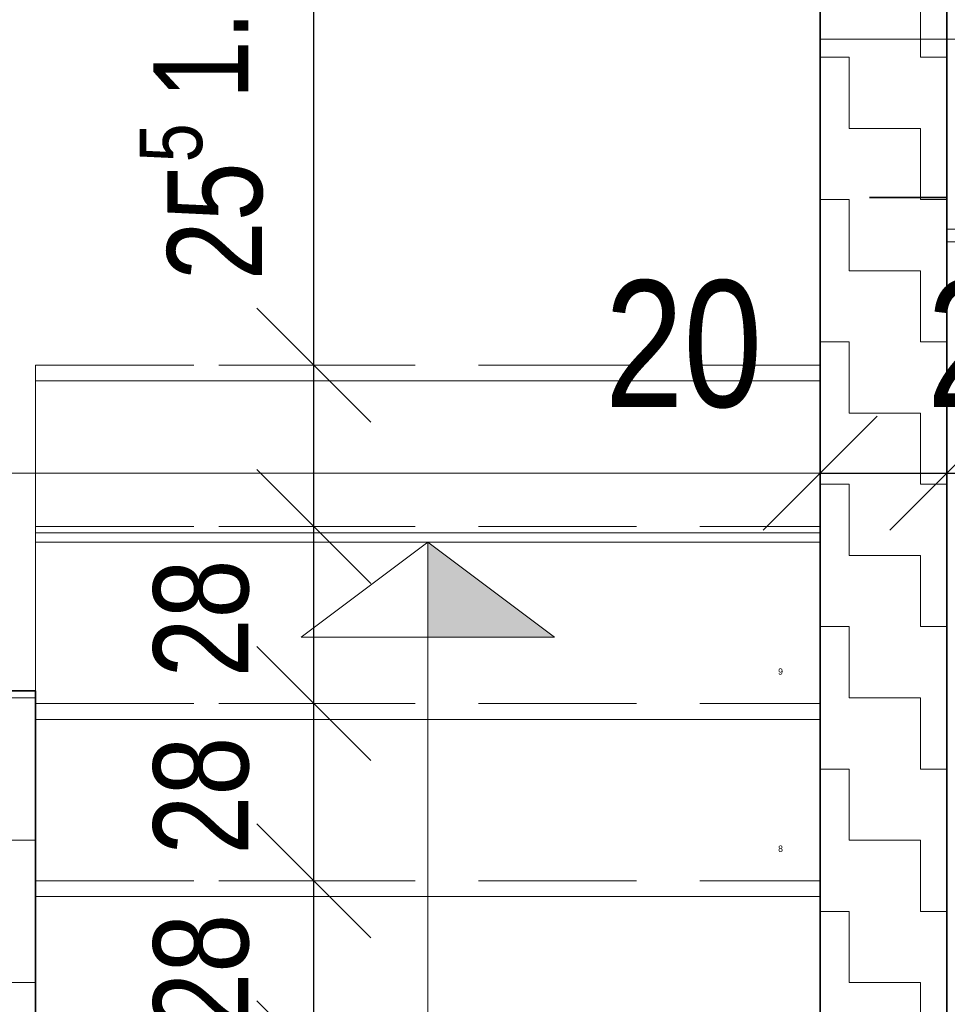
# Model space of a CAD drawing. Header units: metres. Extents: x -7.1 to 26.5, y -14.7 to 18.1.
# Tile 156 of 182: x 13.4 to 14.9, y 9.5 to 11.1. Entities that reach past the tile are written whole.
import ezdxf

# ---------------------------------------------------------------- set-up
doc = ezdxf.new("R2010")
doc.units = ezdxf.units.M
doc.header["$PDMODE"] = 65
for name, pattern in [('AUSGEZOGEN', [0]), ('STRICHLINIE_S4', [0.0055, 0.0035, -0.001, 0, -0.001]), ('VERDECKT2_S2', [0.33, 0.25, -0.08])]:
    doc.linetypes.add(name, pattern=pattern)
for name, color, linetype in [('XR$1$010 Aussenwände', 7, 'AUSGEZOGEN'), ('XR$1$010 Aussenwände Schichttrennlinien', 7, 'AUSGEZOGEN'), ('XR$1$030 Bodenaufbauten', 7, 'AUSGEZOGEN'), ('XR$1$035 Decken', 7, 'AUSGEZOGEN'), ('XR$1$055 Treppen', 7, 'AUSGEZOGEN'), ('XR$2$105 Bemassungen 100', 7, 'AUSGEZOGEN'), ('XR$3$010 Aussenwände Bauteilschraffuren', 7, 'AUSGEZOGEN'), ('XR$3$035 Decken', 7, 'AUSGEZOGEN')]:
    doc.layers.add(name, color=color, linetype=linetype)
doc.layers.add('XR$1$STANDARD_1', color=7, linetype='AUSGEZOGEN', lineweight=25)
doc.styles.add('ARIAL', font='arial.ttf')
doc.dimstyles.new('DIMSTYLE_11', dxfattribs={"dimtxt": 0.15, "dimasz": 0.3, "dimexe": 0, "dimexo": 0, "dimgap": 0.075, "dimtad": 2, "dimdec": 1, "dimlfac": 100, "dimrnd": 0.5, "dimzin": 4, "dimdsep": 46, "dimtxsty": 'ARIAL', "dimblk1": 'ALL_ML_STRICH', "dimblk2": 'ALL_ML_STRICH', "dimsah": 1, "dimcen": 0, "dimclrd": 7, "dimclre": 7, "dimclrt": 7, "dimadec": 0, "dimazin": 0, "dimtfac": 1, "dimtdec": 0, "dimtix": 1, "dimtmove": 2, "dimatfit": 3, "dimfxl": 0, "dimtvp": 1.2, "dimtzin": 0, "dimlwd": 0, "dimlwe": 18, "dimarcsym": 0})
doc.dimstyles.new('DIMSTYLE_13', dxfattribs={"dimtxt": 0.15, "dimasz": 0.3, "dimexe": 0, "dimexo": 0, "dimgap": 0.075, "dimtad": 2, "dimrnd": 0.005, "dimzin": 4, "dimdsep": 46, "dimtxsty": 'ARIAL', "dimblk1": 'ALL_ML_STRICH', "dimblk2": 'ALL_ML_STRICH', "dimsah": 1, "dimcen": 0, "dimclrd": 7, "dimclre": 7, "dimclrt": 7, "dimadec": 0, "dimazin": 0, "dimtfac": 1, "dimtdec": 0, "dimtix": 1, "dimtmove": 2, "dimatfit": 3, "dimfxl": 0, "dimtzin": 0, "dimlwd": 0, "dimlwe": 18, "dimarcsym": 0})
doc.dimstyles.new('DIMSTYLE_3', dxfattribs={"dimtxt": 0.2, "dimasz": 0.3, "dimexe": 0, "dimexo": 0, "dimgap": 0.1, "dimtad": 2, "dimrnd": 0.005, "dimzin": 4, "dimdsep": 46, "dimtxsty": 'ARIAL', "dimblk1": 'ALL_ML_STRICH', "dimblk2": 'ALL_ML_STRICH', "dimsah": 1, "dimcen": 0, "dimclrd": 7, "dimclre": 7, "dimclrt": 7, "dimadec": 0, "dimazin": 0, "dimtfac": 1, "dimtdec": 0, "dimtix": 1, "dimtmove": 2, "dimatfit": 3, "dimfxl": 0, "dimtzin": 0, "dimlwd": 0, "dimlwe": 18, "dimarcsym": 0})
doc.dimstyles.new('DIMSTYLE_7', dxfattribs={"dimtxt": 0.2, "dimasz": 0.3, "dimexe": 0, "dimexo": 0, "dimgap": 0.1, "dimtad": 2, "dimdec": 1, "dimlfac": 100, "dimrnd": 0.5, "dimzin": 4, "dimdsep": 46, "dimtxsty": 'ARIAL', "dimblk1": 'ALL_ML_STRICH', "dimblk2": 'ALL_ML_STRICH', "dimsah": 1, "dimcen": 0, "dimclrd": 7, "dimclre": 7, "dimclrt": 7, "dimadec": 0, "dimazin": 0, "dimtfac": 1, "dimtdec": 0, "dimtix": 1, "dimtmove": 2, "dimatfit": 3, "dimfxl": 0, "dimtvp": 1.2, "dimtzin": 0, "dimlwd": 0, "dimlwe": 18, "dimarcsym": 0})
pattern_1 = [(0, (0.225, 0.225), (0.1125, 0.1125), [0.1125, -0.1125]), (90, (0.225, 0.225), (-0.1125, 0.1125), [0.1125, -0.1125])]

# ---------------------------------------------------------------- blocks, each defined once
blk = doc.blocks.new('COMPLEXOBJECT_0')
at = {"layer": 'XR$1$010 Aussenwände Schichttrennlinien', "color": 7, "linetype": 'AUSGEZOGEN', "lineweight": 35, "transparency": 33554687}
for start, end in [(90, 270), (270, 90)]:
    blk.add_arc((14.6918, 10.7335), 0.00005, start, end, dxfattribs=at)
blk = doc.blocks.new('COMPLEXOBJECT_7')
at = {"layer": 'XR$1$010 Aussenwände Schichttrennlinien', "color": 7, "linetype": 'AUSGEZOGEN', "lineweight": 35, "transparency": 33554687}
for start, end in [(90, 270), (270, 90)]:
    blk.add_arc((14.6918, 10.7335), 0.00005, start, end, dxfattribs=at)
blk = doc.blocks.new('ALL_ML_STRICH')
at = {"color": 0, "linetype": 'ByBlock', "lineweight": -2}
for p, q in [((0, -0.5), (0, 0.5)), ((-0.3, -0.3), (0.3, 0.3)), ((-1, 0), (0.5, 0))]:
    blk.add_line(p, q, dxfattribs=at)
blk = doc.blocks.new('*D187')
at = {"layer": 'DEFPOINTS', "color": 0, "linetype": 'AUSGEZOGEN', "transparency": 16777216}
for p in [(10.2118, 10.3675), (14.6918, 10.3675), (14.6918, 10.3675)]:
    blk.add_point(p, dxfattribs=at)
at = {"layer": 'XR$2$105 Bemassungen 100', "color": 7, "linetype": 'AUSGEZOGEN', "lineweight": 0, "transparency": 16777216}
blk.add_line((10.5118, 10.3675), (14.3918, 10.3675), dxfattribs=at)
at = {"layer": 'XR$2$105 Bemassungen 100', "color": 7, "linetype": 'AUSGEZOGEN', "lineweight": 0, "transparency": 16777216, "xscale": 0.3, "yscale": 0.3, "zscale": 0.3, "rotation": 180}
blk.add_blockref('ALL_ML_STRICH', (10.2118, 10.3675), dxfattribs=at)
at = {"layer": 'XR$2$105 Bemassungen 100', "color": 7, "linetype": 'AUSGEZOGEN', "lineweight": 0, "transparency": 16777216, "xscale": 0.3, "yscale": 0.3, "zscale": 0.3}
blk.add_blockref('ALL_ML_STRICH', (14.6918, 10.3675), dxfattribs=at)
at = {"layer": 'XR$2$105 Bemassungen 100', "color": 7, "linetype": 'AUSGEZOGEN', "lineweight": 18, "transparency": 16777216, "insert": (13.1551, 10.5709), "char_height": 0.2, "width": 0.64, "attachment_point": 5, "style": 'ARIAL'}
blk.add_mtext('4.48', dxfattribs=at)
blk = doc.blocks.new('*D188')
at = {"layer": 'DEFPOINTS', "color": 7, "linetype": 'AUSGEZOGEN', "lineweight": 18, "transparency": 16777216}
for p in [(14.6918, 10.3675), (14.6918, 10.3675), (14.8918, 10.3025)]:
    blk.add_point(p, dxfattribs=at)
at = {"layer": 'XR$2$105 Bemassungen 100', "color": 7, "linetype": 'AUSGEZOGEN', "lineweight": -2, "transparency": 16777216}
for p, q in [((14.6918, 10.3675), (14.6918, 10.3675)), ((14.6918, 10.3675), (14.8918, 10.3675)), ((14.8918, 10.3675), (14.8918, 10.3675))]:
    blk.add_line(p, q, dxfattribs=at)
at = {"layer": 'XR$2$105 Bemassungen 100', "color": 7, "linetype": 'AUSGEZOGEN', "lineweight": 18, "transparency": 16777216, "xscale": 0.3, "yscale": 0.3, "zscale": 0.3, "rotation": 180}
blk.add_blockref('ALL_ML_STRICH', (14.6918, 10.3675), dxfattribs=at)
at = {"layer": 'XR$2$105 Bemassungen 100', "color": 7, "linetype": 'AUSGEZOGEN', "lineweight": 18, "transparency": 16777216, "xscale": 0.3, "yscale": 0.3, "zscale": 0.3}
blk.add_blockref('ALL_ML_STRICH', (14.8918, 10.3675), dxfattribs=at)
at = {"layer": 'XR$2$105 Bemassungen 100', "color": 7, "linetype": 'AUSGEZOGEN', "lineweight": 18, "transparency": 16777216, "insert": (14.4758, 10.5709), "char_height": 0.2, "width": 0.64, "attachment_point": 5, "style": 'ARIAL'}
blk.add_mtext('\\W0.80;\\A1;{\\A1;{20\\H0.132000;\\S^ ;}}', dxfattribs=at)
blk = doc.blocks.new('*D189')
at = {"layer": 'DEFPOINTS', "color": 7, "linetype": 'AUSGEZOGEN', "lineweight": 18, "transparency": 16777216}
for p in [(14.8918, 10.3675), (14.8918, 10.3025), (15.0918, 10.3025)]:
    blk.add_point(p, dxfattribs=at)
at = {"layer": 'XR$2$105 Bemassungen 100', "color": 7, "linetype": 'AUSGEZOGEN', "lineweight": -2, "transparency": 16777216}
for p, q in [((14.8918, 10.3675), (14.8918, 10.3675)), ((14.8918, 10.3675), (15.0918, 10.3675)), ((15.0918, 10.3675), (15.0918, 10.3675))]:
    blk.add_line(p, q, dxfattribs=at)
at = {"layer": 'XR$2$105 Bemassungen 100', "color": 7, "linetype": 'AUSGEZOGEN', "lineweight": 18, "transparency": 16777216, "xscale": 0.3, "yscale": 0.3, "zscale": 0.3, "rotation": 180}
blk.add_blockref('ALL_ML_STRICH', (14.8918, 10.3675), dxfattribs=at)
at = {"layer": 'XR$2$105 Bemassungen 100', "color": 7, "linetype": 'AUSGEZOGEN', "lineweight": 18, "transparency": 16777216, "xscale": 0.3, "yscale": 0.3, "zscale": 0.3}
blk.add_blockref('ALL_ML_STRICH', (15.0918, 10.3675), dxfattribs=at)
at = {"layer": 'XR$2$105 Bemassungen 100', "color": 7, "linetype": 'AUSGEZOGEN', "lineweight": 18, "transparency": 16777216, "insert": (14.9848, 10.5709), "char_height": 0.2, "width": 0.64, "attachment_point": 5, "style": 'ARIAL'}
blk.add_mtext('\\W0.80;\\A1;{\\A1;{20\\H0.132000;\\S^ ;}}', dxfattribs=at)
blk = doc.blocks.new('*D241')
at = {"layer": 'DEFPOINTS', "color": 7, "linetype": 'AUSGEZOGEN', "lineweight": 18, "transparency": 16777216}
for p in [(13.997, 9.4435), (13.8916, 9.1635), (13.9892, 9.1635)]:
    blk.add_point(p, dxfattribs=at)
at = {"layer": 'XR$2$105 Bemassungen 100', "color": 7, "linetype": 'AUSGEZOGEN', "lineweight": -2, "transparency": 16777216}
for p, q in [((13.8916, 9.4435), (13.8916, 9.4435)), ((13.8916, 9.1635), (13.8916, 9.4435)), ((13.8916, 9.1635), (13.8916, 9.1635))]:
    blk.add_line(p, q, dxfattribs=at)
at = {"layer": 'XR$2$105 Bemassungen 100', "color": 7, "linetype": 'AUSGEZOGEN', "lineweight": 18, "transparency": 16777216, "xscale": 0.3, "yscale": 0.3, "zscale": 0.3}
for p, rotation in [((13.8916, 9.4435), 90), ((13.8916, 9.1635), 270)]:
    blk.add_blockref('ALL_ML_STRICH', p, dxfattribs=dict(at, rotation=rotation))
at = {"layer": 'XR$2$105 Bemassungen 100', "color": 7, "linetype": 'AUSGEZOGEN', "lineweight": 18, "transparency": 16777216, "insert": (13.7141, 9.298), "char_height": 0.15, "width": 0.48, "attachment_point": 5, "rotation": 90, "style": 'ARIAL'}
blk.add_mtext('\\W0.80;\\A1;{\\A1;{28\\H0.099000;\\S^ ;}}', dxfattribs=at)
blk = doc.blocks.new('*D242')
at = {"layer": 'DEFPOINTS', "color": 7, "linetype": 'AUSGEZOGEN', "lineweight": 18, "transparency": 16777216}
for p in [(14.0246, 9.7235), (13.8916, 9.4435), (13.997, 9.4435)]:
    blk.add_point(p, dxfattribs=at)
at = {"layer": 'XR$2$105 Bemassungen 100', "color": 7, "linetype": 'AUSGEZOGEN', "lineweight": -2, "transparency": 16777216}
for p, q in [((13.8916, 9.7235), (13.8916, 9.7235)), ((13.8916, 9.4435), (13.8916, 9.7235)), ((13.8916, 9.4435), (13.8916, 9.4435))]:
    blk.add_line(p, q, dxfattribs=at)
at = {"layer": 'XR$2$105 Bemassungen 100', "color": 7, "linetype": 'AUSGEZOGEN', "lineweight": 18, "transparency": 16777216, "xscale": 0.3, "yscale": 0.3, "zscale": 0.3}
for p, rotation in [((13.8916, 9.7235), 90), ((13.8916, 9.4435), 270)]:
    blk.add_blockref('ALL_ML_STRICH', p, dxfattribs=dict(at, rotation=rotation))
at = {"layer": 'XR$2$105 Bemassungen 100', "color": 7, "linetype": 'AUSGEZOGEN', "lineweight": 18, "transparency": 16777216, "insert": (13.7141, 9.578), "char_height": 0.15, "width": 0.48, "attachment_point": 5, "rotation": 90, "style": 'ARIAL'}
blk.add_mtext('\\W0.80;\\A1;{\\A1;{28\\H0.099000;\\S^ ;}}', dxfattribs=at)
blk = doc.blocks.new('*D243')
at = {"layer": 'DEFPOINTS', "color": 7, "linetype": 'AUSGEZOGEN', "lineweight": 18, "transparency": 16777216}
for p in [(14.0344, 10.0035), (13.8916, 9.7235), (14.0246, 9.7235)]:
    blk.add_point(p, dxfattribs=at)
at = {"layer": 'XR$2$105 Bemassungen 100', "color": 7, "linetype": 'AUSGEZOGEN', "lineweight": -2, "transparency": 16777216}
for p, q in [((13.8916, 10.0035), (13.8916, 10.0035)), ((13.8916, 9.7235), (13.8916, 10.0035)), ((13.8916, 9.7235), (13.8916, 9.7235))]:
    blk.add_line(p, q, dxfattribs=at)
at = {"layer": 'XR$2$105 Bemassungen 100', "color": 7, "linetype": 'AUSGEZOGEN', "lineweight": 18, "transparency": 16777216, "xscale": 0.3, "yscale": 0.3, "zscale": 0.3}
for p, rotation in [((13.8916, 10.0035), 90), ((13.8916, 9.7235), 270)]:
    blk.add_blockref('ALL_ML_STRICH', p, dxfattribs=dict(at, rotation=rotation))
at = {"layer": 'XR$2$105 Bemassungen 100', "color": 7, "linetype": 'AUSGEZOGEN', "lineweight": 18, "transparency": 16777216, "insert": (13.7141, 9.858), "char_height": 0.15, "width": 0.48, "attachment_point": 5, "rotation": 90, "style": 'ARIAL'}
blk.add_mtext('\\W0.80;\\A1;{\\A1;{28\\H0.099000;\\S^ ;}}', dxfattribs=at)
blk = doc.blocks.new('*D244')
at = {"layer": 'DEFPOINTS', "color": 7, "linetype": 'AUSGEZOGEN', "lineweight": 18, "transparency": 16777216}
for p in [(14.0344, 10.2835), (13.8916, 10.0035), (14.0344, 10.0035)]:
    blk.add_point(p, dxfattribs=at)
at = {"layer": 'XR$2$105 Bemassungen 100', "color": 7, "linetype": 'AUSGEZOGEN', "lineweight": -2, "transparency": 16777216}
for p, q in [((13.8916, 10.2835), (13.8916, 10.2835)), ((13.8916, 10.0035), (13.8916, 10.2835)), ((13.8916, 10.0035), (13.8916, 10.0035))]:
    blk.add_line(p, q, dxfattribs=at)
at = {"layer": 'XR$2$105 Bemassungen 100', "color": 7, "linetype": 'AUSGEZOGEN', "lineweight": 18, "transparency": 16777216, "xscale": 0.3, "yscale": 0.3, "zscale": 0.3}
for p, rotation in [((13.8916, 10.2835), 90), ((13.8916, 10.0035), 270)]:
    blk.add_blockref('ALL_ML_STRICH', p, dxfattribs=dict(at, rotation=rotation))
at = {"layer": 'XR$2$105 Bemassungen 100', "color": 7, "linetype": 'AUSGEZOGEN', "lineweight": 18, "transparency": 16777216, "insert": (13.7141, 10.138), "char_height": 0.15, "width": 0.48, "attachment_point": 5, "rotation": 90, "style": 'ARIAL'}
blk.add_mtext('\\W0.80;\\A1;{\\A1;{28\\H0.099000;\\S^ ;}}', dxfattribs=at)
blk = doc.blocks.new('*D245')
at = {"layer": 'DEFPOINTS', "color": 7, "linetype": 'AUSGEZOGEN', "lineweight": 18, "transparency": 16777216}
for p in [(13.9872, 10.5385), (13.8916, 10.2835), (14.0344, 10.2835)]:
    blk.add_point(p, dxfattribs=at)
at = {"layer": 'XR$2$105 Bemassungen 100', "color": 7, "linetype": 'AUSGEZOGEN', "lineweight": -2, "transparency": 16777216}
for p, q in [((13.8916, 10.5385), (13.8916, 10.5385)), ((13.8916, 10.2835), (13.8916, 10.5385)), ((13.8916, 10.2835), (13.8916, 10.2835))]:
    blk.add_line(p, q, dxfattribs=at)
at = {"layer": 'XR$2$105 Bemassungen 100', "color": 7, "linetype": 'AUSGEZOGEN', "lineweight": 18, "transparency": 16777216, "xscale": 0.3, "yscale": 0.3, "zscale": 0.3}
for p, rotation in [((13.8916, 10.5385), 90), ((13.8916, 10.2835), 270)]:
    blk.add_blockref('ALL_ML_STRICH', p, dxfattribs=dict(at, rotation=rotation))
at = {"layer": 'XR$2$105 Bemassungen 100', "color": 7, "linetype": 'AUSGEZOGEN', "lineweight": 18, "transparency": 16777216, "insert": (13.7141, 10.7965), "char_height": 0.15, "width": 0.48, "attachment_point": 5, "rotation": 90, "style": 'ARIAL'}
blk.add_mtext('\\W0.80;\\A1;{\\A1;{25\\H0.099000;\\S5^ ;}}', dxfattribs=at)
blk = doc.blocks.new('*D246')
at = {"layer": 'DEFPOINTS', "color": 7, "linetype": 'AUSGEZOGEN', "lineweight": 18, "transparency": 16777216}
for p in [(14.001, 11.6885), (13.8916, 10.5385), (13.9872, 10.5385)]:
    blk.add_point(p, dxfattribs=at)
at = {"layer": 'XR$2$105 Bemassungen 100', "color": 7, "linetype": 'AUSGEZOGEN', "lineweight": -2, "transparency": 16777216}
for p, q in [((13.8916, 11.6885), (13.8916, 11.6885)), ((13.8916, 10.5385), (13.8916, 11.6885)), ((13.8916, 10.5385), (13.8916, 10.5385))]:
    blk.add_line(p, q, dxfattribs=at)
at = {"layer": 'XR$2$105 Bemassungen 100', "color": 7, "linetype": 'AUSGEZOGEN', "lineweight": 18, "transparency": 16777216, "xscale": 0.3, "yscale": 0.3, "zscale": 0.3}
for p, rotation in [((13.8916, 11.6885), 90), ((13.8916, 10.5385), 270)]:
    blk.add_blockref('ALL_ML_STRICH', p, dxfattribs=dict(at, rotation=rotation))
at = {"layer": 'XR$2$105 Bemassungen 100', "color": 7, "linetype": 'AUSGEZOGEN', "lineweight": 18, "transparency": 16777216, "insert": (13.7141, 11.1217), "char_height": 0.15, "width": 0.48, "attachment_point": 5, "rotation": 90, "style": 'ARIAL'}
blk.add_mtext('\\W0.80;\\A1;{\\A1;{1.15\\H0.099000;\\S^ ;}}', dxfattribs=at)

msp = doc.modelspace()

# ---------------------------------------------------------------- hatches: boundary and pattern name
at = {"layer": 'XR$1$055 Treppen', "linetype": 'AUSGEZOGEN', "lineweight": 13, "true_color": 0x202020, "transparency": 33554687}
msp.add_hatch(color=250, dxfattribs=at).paths.add_polyline_path([(14.0718, 10.2585), (14.0718, 10.1085), (14.2718, 10.1085)])
at = {"layer": 'XR$3$010 Aussenwände Bauteilschraffuren', "linetype": 'AUSGEZOGEN', "lineweight": 13, "transparency": 33554687}
h = msp.add_hatch(dxfattribs=at)
h.set_pattern_fill('MUSTER', scale=0.1125, style=0, pattern_type=2)
h.set_pattern_definition(pattern_1)
h.paths.add_polyline_path([(14.8918, 10.7335), (14.8918, 11.8885), (14.6918, 11.8885), (14.6918, 11.8885), (14.5118, 11.8885), (14.5118, 11.6885), (14.6918, 11.6885), (14.6918, 7.3535), (14.8918, 7.3535)], flags=0)
h = msp.add_hatch(dxfattribs=at)
h.set_pattern_fill('MUSTER', scale=0.1125, style=0, pattern_type=2)
h.set_pattern_definition(pattern_1)
h.paths.add_polyline_path([(13.4518, 10.0235), (12.8818, 10.0235), (12.8818, 9.8235), (13.2518, 9.8235), (13.2518, 7.8935), (12.8818, 7.8935), (12.8818, 7.6935), (13.4518, 7.6935)], flags=0)

# ---------------------------------------------------------------- linework, layer by layer
at = {"layer": 'XR$1$010 Aussenwände', "color": 7, "linetype": 'AUSGEZOGEN', "lineweight": 35, "transparency": 33554687}
for p, q in [((14.6918, 11.6885), (14.6918, 10.7335)), ((14.6918, 10.7335), (14.6918, 7.3535)), ((14.8918, 7.3535), (14.8918, 10.7335)), ((13.4518, 10.0235), (13.2518, 10.0235)), ((13.4518, 7.8935), (13.4518, 10.0235))]:
    msp.add_line(p, q, dxfattribs=at)
at = {"layer": 'XR$1$010 Aussenwände', "color": 7, "linetype": 'AUSGEZOGEN', "lineweight": 18, "transparency": 33554687}
for p, q in [((14.8918, 10.7335), (14.9718, 10.7335)), ((13.4518, 10.2735), (14.6918, 10.2735))]:
    msp.add_line(p, q, dxfattribs=at)
at = {"layer": 'XR$1$010 Aussenwände', "color": 7, "linetype": 'VERDECKT2_S2', "lineweight": 18, "transparency": 33554687}
for p, q in [((13.4518, 10.5385), (13.4518, 10.2585)), ((13.4518, 10.5385), (14.6918, 10.5385)), ((13.4518, 10.2835), (14.6918, 10.2835)), ((13.4518, 10.0035), (14.6918, 10.0035)), ((13.4518, 9.7235), (14.6918, 9.7235))]:
    msp.add_line(p, q, dxfattribs=at)
at = {"layer": 'XR$1$010 Aussenwände Schichttrennlinien', "color": 7, "linetype": 'AUSGEZOGEN', "lineweight": 35, "transparency": 33554687}
for p, q in [((14.8918, 10.9137), (14.8918, 11.6885)), ((14.8918, 10.8035), (14.8918, 10.9137)), ((14.8918, 10.8035), (14.7695, 10.8035)), ((14.8918, 10.8035), (14.7695, 10.8035)), ((14.8918, 10.7885), (14.8918, 10.8035)), ((14.8918, 10.7885), (14.8918, 10.8035)), ((14.8918, 10.7485), (14.8918, 10.7885)), ((14.8918, 10.7485), (14.8918, 10.7885)), ((14.8918, 10.7335), (14.8918, 10.7485)), ((14.8918, 10.7335), (14.8918, 10.7485))]:
    msp.add_line(p, q, dxfattribs=at)
at = {"layer": 'XR$1$030 Bodenaufbauten', "color": 254, "linetype": 'AUSGEZOGEN', "lineweight": 13, "transparency": 33554687}
msp.add_lwpolyline([(2.2618, -3.7865), (22.6418, -3.7865), (22.6418, 10.7535), (14.8918, 10.7535), (14.8918, 6.0735), (10.0118, 6.0735), (10.0118, 8.0099), (10.0118, 10.7535), (2.2618, 10.7535), (2.2618, -3.7865)], close=True, dxfattribs=at)
at = {"layer": 'XR$1$035 Decken', "color": 7, "linetype": 'STRICHLINIE_S4', "lineweight": 13, "transparency": 33554687}
msp.add_line((13.4518, 9.9785), (14.6918, 9.9785), dxfattribs=at)
at = {"layer": 'XR$1$055 Treppen', "color": 7, "linetype": 'AUSGEZOGEN', "lineweight": 18, "transparency": 33554687}
for p, q in [((14.6918, 10.5135), (13.4518, 10.5135)), ((13.4518, 10.2585), (13.4518, 9.9785)), ((14.6918, 10.2585), (13.4518, 10.2585)), ((14.0718, 10.2585), (13.8718, 10.1085)), ((14.0718, 9.9785), (14.0718, 10.2585)), ((14.0718, 10.1085), (14.0718, 10.2585)), ((14.0718, 10.2585), (14.0718, 10.1085)), ((14.2718, 10.1085), (14.0718, 10.2585)), ((13.8718, 10.1085), (14.0718, 10.1085)), ((14.0718, 10.1085), (14.2718, 10.1085)), ((13.4518, 9.9785), (13.4518, 8.9682)), ((13.4518, 9.9785), (13.4518, 9.6985)), ((14.6918, 9.9785), (13.4518, 9.9785)), ((14.6918, 9.9785), (13.4518, 9.9785)), ((14.0718, 9.6985), (14.0718, 9.9785)), ((14.0718, 9.8285), (14.0718, 9.9785)), ((14.0718, 9.2482), (14.0718, 9.9785)), ((14.6918, 9.5282), (14.6918, 9.9785)), ((14.6918, 9.6985), (14.6918, 9.9785)), ((13.4518, 9.6985), (13.4518, 9.4185)), ((13.4518, 9.6985), (14.6918, 9.6985)), ((14.6918, 9.6985), (13.4518, 9.6985)), ((13.4518, 9.6985), (14.6918, 9.6985)), ((14.0718, 9.2482), (14.0718, 9.6985)), ((14.6918, 9.5282), (14.6918, 9.6985))]:
    msp.add_line(p, q, dxfattribs=at)
at = {"layer": 'XR$1$055 Treppen', "color": 7, "linetype": 'AUSGEZOGEN', "lineweight": 13, "transparency": 33554687}
for p, q in [((13.4518, 10.2735), (13.4518, 10.0235)), ((14.0718, 9.9685), (14.0718, 10.2485)), ((14.0718, 10.0985), (14.0718, 10.2485)), ((14.6918, 9.9685), (14.6918, 10.2485))]:
    msp.add_line(p, q, dxfattribs=at)
at = {"layer": 'XR$1$055 Treppen', "color": 7, "linetype": 'STRICHLINIE_S4', "lineweight": 18, "transparency": 33554687}
for p, q in [((14.6918, 9.9785), (13.4518, 9.9785)), ((13.4518, 9.9785), (14.6918, 9.9785)), ((14.6918, 9.6985), (13.4518, 9.6985)), ((13.4518, 9.6985), (14.6918, 9.6985))]:
    msp.add_line(p, q, dxfattribs=at)
at = {"layer": 'XR$1$STANDARD_1', "color": 7, "linetype": 'AUSGEZOGEN', "lineweight": 18, "transparency": 33554687}
msp.add_line((13.4518, 10.5135), (13.4518, 10.0235), dxfattribs=at)
at = {"layer": 'XR$3$035 Decken', "color": 7, "linetype": 'AUSGEZOGEN', "lineweight": 18, "transparency": 33554687}
for points in [[(10.2118, 9.5585), (11.4518, 9.5585), (11.4518, 10.0235), (13.4518, 10.0235), (13.4518, 9.9785), (14.6918, 9.9785), (14.6918, 11.0535), (14.8918, 11.0535), (14.8918, 11.8885), (10.0118, 11.8885), (10.0118, 11.0463), (10.2118, 11.0463), (10.2118, 9.5585)], [(10.0118, 11.0035), (1.9918, 11.0535), (1.9918, -3.9165), (1.9918, -6.6565), (22.9418, -6.6565), (22.9418, 11.0535), (14.8918, 11.0535), (14.8918, 6.2735), (13.4518, 6.2735), (11.4518, 6.2735), (10.0118, 6.2735), (10.0118, 11.0035)]]:
    msp.add_lwpolyline(points, close=True, dxfattribs=at)

# ---------------------------------------------------------------- block references
at = {"layer": 'XR$1$010 Aussenwände Schichttrennlinien', "color": 7, "linetype": 'AUSGEZOGEN', "lineweight": 35, "transparency": 33554687}
for name in ['COMPLEXOBJECT_0', 'COMPLEXOBJECT_7']:
    msp.add_blockref(name, (0, 0), dxfattribs=at)

# ---------------------------------------------------------------- texts
at = {"layer": 'XR$1$055 Treppen', "color": 254, "linetype": 'AUSGEZOGEN', "transparency": 33554687, "char_height": 0.01, "width": 0.012657, "attachment_point": 7, "style": 'ARIAL'}
for s, insert in [('\\W0.98;9', (14.6254, 10.049)), ('\\W0.98;9', (14.6254, 10.049)), ('\\W0.98;8', (14.6254, 9.769)), ('\\W0.98;8', (14.6254, 9.769))]:
    msp.add_mtext(s, dxfattribs=dict(at, insert=insert))

# ---------------------------------------------------------------- dimensions: what is measured, and where the dimension line sits
at = {"layer": 'XR$2$105 Bemassungen 100', "color": 7, "linetype": 'AUSGEZOGEN', "lineweight": 18, "transparency": 33554687}
for base, p1, p2, dimstyle, picture, middle in [((13.8916, 11.6885), (13.8916, 10.5385), (13.8916, 11.6885), 'DIMSTYLE_13', '*D246', (13.7141, 11.1217)), ((13.8916, 10.5385), (13.8916, 10.2835), (13.8916, 10.5385), 'DIMSTYLE_11', '*D245', (13.7141, 10.7965)), ((13.8916, 10.2835), (13.8916, 10.0035), (13.8916, 10.2835), 'DIMSTYLE_11', '*D244', (13.7141, 10.138)), ((13.8916, 10.0035), (13.8916, 9.7235), (13.8916, 10.0035), 'DIMSTYLE_11', '*D243', (13.7141, 9.858)), ((13.8916, 9.7235), (13.8916, 9.4435), (13.8916, 9.7235), 'DIMSTYLE_11', '*D242', (13.7141, 9.578)), ((13.8916, 9.4435), (13.8916, 9.1635), (13.8916, 9.4435), 'DIMSTYLE_11', '*D241', (13.7141, 9.298))]:
    dim = msp.add_linear_dim(base=base, p1=p1, p2=p2, angle=90, dimstyle=dimstyle, override={"dimpost": '<>', "dimclrd": 7, "dimclre": 7, "dimclrt": 7, "dimlwd": 0, "dimlwe": 18}, dxfattribs=at)
    dim.commit()
    dim.dimension.update_dxf_attribs({"geometry": picture, "text_midpoint": middle, "dimtype": 160})
for base, p1, p2, dimstyle, override, picture, middle in [((14.6918, 10.3675), (10.2118, 10.3675), (14.6918, 10.3675), 'DIMSTYLE_3', {"dimpost": '<>'}, '*D187', (13.1551, 10.5709)), ((14.8918, 10.3675), (14.6918, 10.3675), (14.8918, 10.3675), 'DIMSTYLE_7', {"dimpost": '<>', "dimclrd": 7, "dimclre": 7, "dimclrt": 7, "dimlwd": 0, "dimlwe": 18}, '*D188', (14.4758, 10.5709)), ((15.0918, 10.3675), (14.8918, 10.3675), (15.0918, 10.3675), 'DIMSTYLE_7', {"dimpost": '<>', "dimclrd": 7, "dimclre": 7, "dimclrt": 7, "dimlwd": 0, "dimlwe": 18}, '*D189', (14.9848, 10.5709))]:
    dim = msp.add_linear_dim(base=base, p1=p1, p2=p2, dimstyle=dimstyle, override=override, dxfattribs=at)
    dim.commit()
    dim.dimension.update_dxf_attribs({"geometry": picture, "text_midpoint": middle, "dimtype": 160})

doc.saveas('drawing.dxf')
